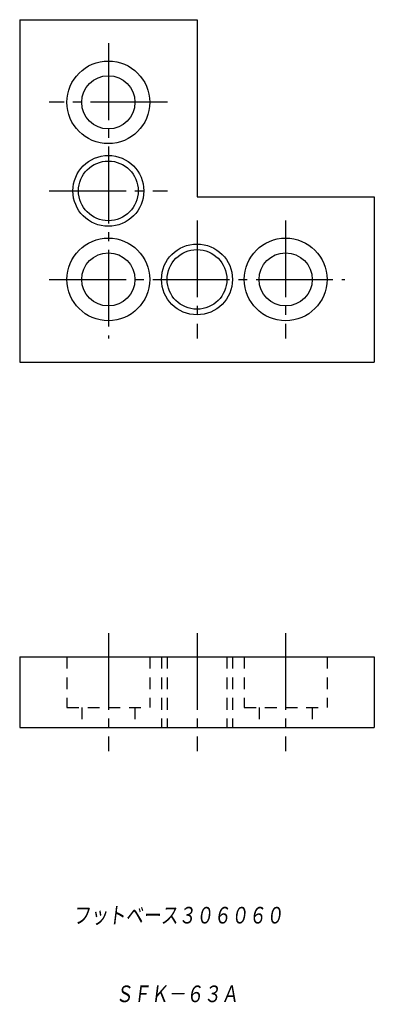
# Model space of a CAD drawing. Extents: x 11 to 71, y -69 to 98.
import ezdxf

# ---------------------------------------------------------------- set-up
doc = ezdxf.new("R2010")
doc.units = 0
doc.linetypes.add('CENTER', pattern=[17.5, 13, -1.5, 1.5, -1.5])
doc.linetypes.add('DASHED', pattern=[3.5, 2, -1.5])
doc.layers.get('0').update_dxf_attribs({"linetype": 'CONTINUOUS'})
doc.styles.get("Standard").update_dxf_attribs({"font": 'txt', "bigfont": 'BIGFONT'})

msp = doc.modelspace()

# ---------------------------------------------------------------- linework, layer by layer
at = {"color": 7, "linetype": 'CONTINUOUS'}
for p, q in [((10.879316, 97.712799), (10.879316, 39.712799)), ((10.879316, 97.712799), (40.879318, 97.712799)), ((40.879318, 97.712799), (40.879318, 67.712799)), ((40.879318, 67.712799), (70.879318, 67.712799)), ((70.879318, 67.712799), (70.879318, 39.712799)), ((10.879316, 39.712799), (70.879318, 39.712799)), ((10.879316, -10.198798), (70.879318, -10.198798)), ((10.879316, -10.198798), (10.879316, -22.198799)), ((70.879318, -10.198798), (70.879318, -22.198799)), ((10.879316, -22.198799), (70.879318, -22.198799))]:
    msp.add_line(p, q, dxfattribs=at)
at = {"color": 7, "linetype": 'CENTER'}
for p, q in [((25.879316, 93.712799), (25.879316, 43.712799)), ((35.879318, 83.712799), (15.879316, 83.712799)), ((15.879316, 68.712799), (35.879318, 68.712799)), ((40.879318, 63.712803), (40.879318, 43.712803)), ((55.879318, 63.712803), (55.879318, 43.712803)), ((15.879316, 53.712803), (65.879318, 53.712803)), ((25.879316, -6.198799), (25.879316, -26.198799)), ((40.879318, -6.198799), (40.879318, -26.198799)), ((55.879318, -6.198799), (55.879318, -26.198799))]:
    msp.add_line(p, q, dxfattribs=at)
at = {"color": 7, "linetype": 'DASHED'}
for p, q in [((18.879316, -10.198798), (18.879316, -18.798798)), ((32.879318, -10.198798), (32.879318, -18.798798)), ((34.879318, -10.198798), (34.879318, -22.198799)), ((35.826317, -10.198798), (35.826317, -22.198799)), ((45.932316, -10.198798), (45.932316, -22.198799)), ((46.879318, -10.198798), (46.879318, -22.198799)), ((48.879318, -10.198798), (48.879318, -18.798798)), ((62.879318, -10.198798), (62.879318, -18.798798)), ((18.879316, -18.798798), (32.879318, -18.798798)), ((21.379316, -18.798798), (21.379316, -22.198799)), ((30.379316, -18.798798), (30.379316, -22.198799)), ((48.879318, -18.798798), (62.879318, -18.798798)), ((51.379318, -18.798798), (51.379318, -22.198799)), ((60.379318, -18.798798), (60.379318, -22.198799))]:
    msp.add_line(p, q, dxfattribs=at)
at = {"color": 7, "linetype": 'CONTINUOUS'}
for centre, radius in [((25.879316, 83.712799), 7), ((25.879316, 83.712799), 4.5), ((25.879316, 68.712799), 6), ((25.879316, 68.712799), 5.053), ((25.879316, 53.712803), 7), ((55.879318, 53.712803), 7), ((40.879318, 53.712803), 6), ((40.879318, 53.712803), 5.053), ((25.879316, 53.712803), 4.5), ((55.879318, 53.712803), 4.5)]:
    msp.add_circle(centre, radius, dxfattribs=at)
for p in [(25.879316, 53.712803), (25.879316, -22.198799)]:
    msp.add_point(p, dxfattribs=at)

# ---------------------------------------------------------------- texts
at = {"color": 7, "linetype": 'CONTINUOUS', "oblique": 7.0000001}
for s, width, p in [('フットベース３０６０６０', 0.843772, (19.846027, -55.710191)), ('ＳＦＫ－６３Ａ', 0.84635, (27.048196, -69.034204))]:
    msp.add_text(s, height=3.2, dxfattribs=dict(at, width=width)).set_placement(p)

doc.saveas('drawing.dxf')
